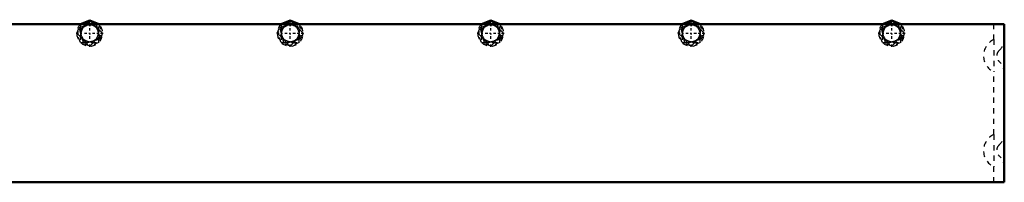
# Model space of a CAD drawing. Header units: millimetres. Extents: x -496 to 250, y -80 to 404.
# Tile 3 of 3: x 63 to 250, y 0 to 31. Entities that reach past the tile are written whole.
import ezdxf

# ---------------------------------------------------------------- set-up
doc = ezdxf.new("R2010")
doc.units = ezdxf.units.MM
doc.linetypes.add('Center', pattern=[1.5, 0.45, -0.5, 0.05, -0.5])
doc.linetypes.add('Dashed', pattern=[2, 1, -1])
for name, color, linetype, lineweight in [('2d ConnectionPoints', 7, 'Continuous', 50), ('AM_0', 7, 'Continuous', 50), ('AM_7', 7, 'Center', 25), ('AM_9', 6, 'Dashed', 25)]:
    doc.layers.add(name, color=color, linetype=linetype, lineweight=lineweight)

# ---------------------------------------------------------------- blocks, each defined once
blk = doc.blocks.new('1_pz62geehnr5s8iiyjbeiaqf8g________0_in_LSSP2303438211500100035010_0')
at = {"layer": 'AM_9'}
for p, q in [((248, 27.06), (248, 30)), ((248, 9.06), (248, 20.94)), ((248, 0), (248, 2.94))]:
    blk.add_line(p, q, dxfattribs=at)
for centre, radius, start, end in [((249.42, 24), 3.37, 114.9208, 245.0792), ((246.9, 27.25), 3.1, 312.3887, 360), ((249.9, 23.96), 1.35, 132.3887, 227.6113), ((246.9, 20.67), 3.1, 0, 47.6113), ((249.42, 6), 3.37, 114.9208, 245.0792), ((246.9, 9.33), 3.1, 312.3887, 0), ((249.9, 6.04), 1.35, 132.3887, 227.6113), ((246.9, 2.75), 3.1, 0, 47.6113)]:
    blk.add_arc(centre, radius, start, end, dxfattribs=at)
blk = doc.blocks.new('2_1zj7ats35c7oalxtir8jp1d6q________0_in_LSSP2303438211500100035010_0')
at = {"layer": 'AM_0'}
for p, q in [((250, 30), (-250, 30)), ((250, 30), (250, 0)), ((250, 0), (-250, 0))]:
    blk.add_line(p, q, dxfattribs=at)
blk = doc.blocks.new('11_7xhxt6ezbsw65ma103yios44f________0_in_LSSP2303438211500100035010_0')
at = {"layer": 'AM_0'}
for p, q in [((74.47, 30), (76.2, 30.72)), ((76.2, 30.72), (75.48, 30)), ((76.2, 30.72), (77.93, 30)), ((76.42, 30), (77.33, 30.25)), ((77.33, 30.25), (77.4, 30))]:
    blk.add_line(p, q, dxfattribs=at)
at = {"layer": 'AM_9'}
for p, q in [((73.75, 28.27), (74.47, 30)), ((75.48, 30), (73.75, 28.27)), ((74.22, 29.39), (76.42, 30)), ((74.47, 30), (74.47, 26.53)), ((78.65, 28.27), (76.2, 30.72)), ((77.4, 30), (78.18, 27.14)), ((77.93, 30), (78.65, 28.27)), ((77.93, 26.53), (77.93, 30)), ((74.47, 26.53), (73.75, 28.27)), ((73.75, 28.27), (76.2, 25.82)), ((75.07, 26.28), (74.22, 29.39)), ((76.2, 25.82), (78.65, 28.27)), ((78.65, 28.27), (77.93, 26.53)), ((76.2, 25.82), (74.47, 26.53)), ((74.47, 26.53), (77.93, 26.53)), ((78.18, 27.14), (75.07, 26.28)), ((77.93, 26.53), (76.2, 25.82))]:
    blk.add_line(p, q, dxfattribs=at)
for points in [[(74.47, 27.55), (74.47, 27.68), (74.48, 27.8), (74.48, 27.91), (74.49, 28.01), (74.51, 28.09), (74.52, 28.17), (74.53, 28.22), (74.54, 28.27), (74.55, 28.32), (74.56, 28.36), (74.57, 28.41), (74.69, 28.79), (74.88, 29.21), (74.9, 29.24), (74.92, 29.28), (74.95, 29.33), (74.98, 29.38), (75.02, 29.44), (75.06, 29.5), (75.13, 29.59), (75.2, 29.68), (75.28, 29.78), (75.37, 29.89), (75.48, 30)], [(75.48, 30), (75.62, 30), (75.74, 29.99), (75.85, 29.98), (75.94, 29.97), (76.03, 29.96), (76.1, 29.95), (76.16, 29.94), (76.2, 29.93), (76.25, 29.92), (76.29, 29.91), (76.34, 29.9), (76.73, 29.78), (77.14, 29.59), (77.18, 29.57), (77.21, 29.55), (77.26, 29.52), (77.31, 29.49), (77.37, 29.45), (77.44, 29.4), (77.52, 29.34), (77.61, 29.27), (77.71, 29.19), (77.82, 29.09), (77.93, 28.99)], [(75.96, 29.88), (75.97, 29.88), (76.01, 29.89), (76.07, 29.9), (76.13, 29.92), (76.19, 29.93), (76.27, 29.94), (76.37, 29.96), (76.49, 29.98), (76.62, 29.99), (76.76, 30), (76.92, 30)], [(76.92, 30), (77.01, 29.9), (77.09, 29.81), (77.17, 29.72), (77.23, 29.64), (77.29, 29.57), (77.34, 29.5), (77.38, 29.44), (77.42, 29.38), (77.45, 29.34), (77.47, 29.29), (77.5, 29.25), (77.53, 29.19), (77.57, 29.12), (77.6, 29.05), (77.64, 28.96), (77.69, 28.86), (77.73, 28.75), (77.77, 28.63), (77.81, 28.5)], [(74.47, 28.99), (74.56, 29.08), (74.66, 29.16), (74.74, 29.24), (74.82, 29.3), (74.9, 29.36), (74.97, 29.41), (75.03, 29.45), (75.08, 29.48), (75.13, 29.51), (75.17, 29.54), (75.22, 29.57), (75.28, 29.6), (75.34, 29.63), (75.42, 29.67), (75.51, 29.71), (75.6, 29.75), (75.71, 29.8), (75.83, 29.84), (75.96, 29.88)], [(74.59, 28.03), (74.59, 28.04), (74.58, 28.08), (74.57, 28.13), (74.55, 28.19), (74.54, 28.26), (74.52, 28.34), (74.51, 28.44), (74.49, 28.56), (74.48, 28.69), (74.47, 28.83), (74.47, 28.99)], [(77.93, 28.99), (77.93, 28.85), (77.92, 28.73), (77.92, 28.62), (77.91, 28.53), (77.89, 28.44), (77.88, 28.37), (77.87, 28.31), (77.86, 28.26), (77.85, 28.22), (77.84, 28.17), (77.83, 28.13), (77.71, 27.74), (77.52, 27.33), (77.5, 27.29), (77.48, 27.25), (77.45, 27.21), (77.42, 27.15), (77.38, 27.1), (77.34, 27.03), (77.27, 26.95), (77.2, 26.85), (77.12, 26.75), (77.03, 26.65), (76.92, 26.53)], [(77.81, 28.5), (77.81, 28.5), (77.82, 28.45), (77.83, 28.4), (77.85, 28.34), (77.86, 28.27), (77.88, 28.2), (77.89, 28.09), (77.91, 27.98), (77.92, 27.85), (77.93, 27.71), (77.93, 27.55)], [(76.92, 26.53), (76.78, 26.54), (76.66, 26.54), (76.55, 26.55), (76.46, 26.56), (76.37, 26.57), (76.3, 26.58), (76.24, 26.6), (76.2, 26.6), (76.15, 26.61), (76.11, 26.62), (76.06, 26.63), (75.67, 26.75), (75.26, 26.95), (75.22, 26.97), (75.19, 26.99), (75.14, 27.02), (75.09, 27.05), (75.03, 27.09), (74.96, 27.13), (74.88, 27.19), (74.79, 27.26), (74.69, 27.35), (74.58, 27.44), (74.47, 27.55)], [(75.48, 26.53), (75.39, 26.63), (75.31, 26.72), (75.23, 26.81), (75.17, 26.89), (75.11, 26.97), (75.06, 27.03), (75.02, 27.1), (74.98, 27.15), (74.95, 27.2), (74.93, 27.24), (74.9, 27.29), (74.87, 27.34), (74.83, 27.41), (74.8, 27.49), (74.76, 27.58), (74.71, 27.67), (74.67, 27.78), (74.63, 27.9), (74.59, 28.03)], [(76.44, 26.66), (76.43, 26.66), (76.39, 26.65), (76.33, 26.63), (76.27, 26.62), (76.21, 26.6), (76.13, 26.59), (76.03, 26.57), (75.91, 26.56), (75.78, 26.55), (75.64, 26.54), (75.48, 26.53)], [(77.93, 27.55), (77.84, 27.46), (77.74, 27.37), (77.66, 27.3), (77.58, 27.23), (77.5, 27.18), (77.43, 27.13), (77.37, 27.09), (77.32, 27.05), (77.27, 27.02), (77.23, 27), (77.18, 26.97), (77.12, 26.94), (77.06, 26.9), (76.98, 26.86), (76.89, 26.82), (76.8, 26.78), (76.69, 26.74), (76.57, 26.7), (76.44, 26.66)]]:
    blk.add_lwpolyline(points, dxfattribs=at)
blk = doc.blocks.new('12_8dnvipa7uaai9v118r31juxag________0_in_LSSP2303438211500100035010_0')
at = {"layer": 'AM_0'}
for p, q in [((112.57, 30), (114.3, 30.72)), ((114.3, 30.72), (113.58, 30)), ((114.3, 30.72), (116.03, 30)), ((114.52, 30), (115.43, 30.25)), ((115.43, 30.25), (115.5, 30))]:
    blk.add_line(p, q, dxfattribs=at)
at = {"layer": 'AM_9'}
for p, q in [((111.85, 28.27), (112.57, 30)), ((113.58, 30), (111.85, 28.27)), ((112.32, 29.39), (114.52, 30)), ((112.57, 30), (112.57, 26.53)), ((116.75, 28.27), (114.3, 30.72)), ((115.5, 30), (116.28, 27.14)), ((116.03, 30), (116.75, 28.27)), ((116.03, 26.53), (116.03, 30)), ((112.57, 26.53), (111.85, 28.27)), ((111.85, 28.27), (114.3, 25.82)), ((113.17, 26.28), (112.32, 29.39)), ((114.3, 25.82), (116.75, 28.27)), ((116.75, 28.27), (116.03, 26.53)), ((114.3, 25.82), (112.57, 26.53)), ((112.57, 26.53), (116.03, 26.53)), ((116.28, 27.14), (113.17, 26.28)), ((116.03, 26.53), (114.3, 25.82))]:
    blk.add_line(p, q, dxfattribs=at)
for points in [[(112.57, 27.55), (112.57, 27.68), (112.58, 27.8), (112.58, 27.91), (112.59, 28.01), (112.61, 28.09), (112.62, 28.17), (112.63, 28.22), (112.64, 28.27), (112.65, 28.32), (112.66, 28.36), (112.67, 28.41), (112.79, 28.79), (112.98, 29.21), (113, 29.24), (113.02, 29.28), (113.05, 29.33), (113.08, 29.38), (113.12, 29.44), (113.16, 29.5), (113.23, 29.59), (113.3, 29.68), (113.38, 29.78), (113.47, 29.89), (113.58, 30)], [(113.58, 30), (113.72, 30), (113.84, 29.99), (113.95, 29.98), (114.04, 29.97), (114.13, 29.96), (114.2, 29.95), (114.26, 29.94), (114.3, 29.93), (114.35, 29.92), (114.39, 29.91), (114.44, 29.9), (114.83, 29.78), (115.24, 29.59), (115.28, 29.57), (115.31, 29.55), (115.36, 29.52), (115.41, 29.49), (115.47, 29.45), (115.54, 29.4), (115.62, 29.34), (115.71, 29.27), (115.81, 29.19), (115.92, 29.09), (116.03, 28.99)], [(114.06, 29.88), (114.07, 29.88), (114.11, 29.89), (114.17, 29.9), (114.23, 29.92), (114.29, 29.93), (114.37, 29.94), (114.47, 29.96), (114.59, 29.98), (114.72, 29.99), (114.86, 30), (115.02, 30)], [(115.02, 30), (115.11, 29.9), (115.19, 29.81), (115.27, 29.72), (115.33, 29.64), (115.39, 29.57), (115.44, 29.5), (115.48, 29.44), (115.52, 29.38), (115.55, 29.34), (115.57, 29.29), (115.6, 29.25), (115.63, 29.19), (115.67, 29.12), (115.7, 29.05), (115.74, 28.96), (115.79, 28.86), (115.83, 28.75), (115.87, 28.63), (115.91, 28.5)], [(112.57, 28.99), (112.66, 29.08), (112.76, 29.16), (112.84, 29.24), (112.92, 29.3), (113, 29.36), (113.07, 29.41), (113.13, 29.45), (113.18, 29.48), (113.23, 29.51), (113.27, 29.54), (113.32, 29.57), (113.38, 29.6), (113.44, 29.63), (113.52, 29.67), (113.61, 29.71), (113.7, 29.75), (113.81, 29.8), (113.93, 29.84), (114.06, 29.88)], [(112.69, 28.03), (112.69, 28.04), (112.68, 28.08), (112.67, 28.13), (112.65, 28.19), (112.64, 28.26), (112.62, 28.34), (112.61, 28.44), (112.59, 28.56), (112.58, 28.69), (112.57, 28.83), (112.57, 28.99)], [(116.03, 28.99), (116.03, 28.85), (116.02, 28.73), (116.02, 28.62), (116.01, 28.53), (115.99, 28.44), (115.98, 28.37), (115.97, 28.31), (115.96, 28.26), (115.95, 28.22), (115.94, 28.17), (115.93, 28.13), (115.81, 27.74), (115.62, 27.33), (115.6, 27.29), (115.58, 27.25), (115.55, 27.21), (115.52, 27.15), (115.48, 27.1), (115.44, 27.03), (115.37, 26.95), (115.3, 26.85), (115.22, 26.75), (115.13, 26.65), (115.02, 26.53)], [(115.91, 28.5), (115.91, 28.5), (115.92, 28.45), (115.93, 28.4), (115.95, 28.34), (115.96, 28.27), (115.98, 28.2), (115.99, 28.09), (116.01, 27.98), (116.02, 27.85), (116.03, 27.71), (116.03, 27.55)], [(115.02, 26.53), (114.88, 26.54), (114.76, 26.54), (114.65, 26.55), (114.56, 26.56), (114.47, 26.57), (114.4, 26.58), (114.34, 26.6), (114.3, 26.6), (114.25, 26.61), (114.21, 26.62), (114.16, 26.63), (113.77, 26.75), (113.36, 26.95), (113.32, 26.97), (113.29, 26.99), (113.24, 27.02), (113.19, 27.05), (113.13, 27.09), (113.06, 27.13), (112.98, 27.19), (112.89, 27.26), (112.79, 27.35), (112.68, 27.44), (112.57, 27.55)], [(113.58, 26.53), (113.49, 26.63), (113.41, 26.72), (113.33, 26.81), (113.27, 26.89), (113.21, 26.97), (113.16, 27.03), (113.12, 27.1), (113.08, 27.15), (113.05, 27.2), (113.03, 27.24), (113, 27.29), (112.97, 27.34), (112.93, 27.41), (112.9, 27.49), (112.86, 27.58), (112.81, 27.67), (112.77, 27.78), (112.73, 27.9), (112.69, 28.03)], [(114.54, 26.66), (114.53, 26.66), (114.49, 26.65), (114.43, 26.63), (114.37, 26.62), (114.31, 26.6), (114.23, 26.59), (114.13, 26.57), (114.01, 26.56), (113.88, 26.55), (113.74, 26.54), (113.58, 26.53)], [(116.03, 27.55), (115.94, 27.46), (115.84, 27.37), (115.76, 27.3), (115.68, 27.23), (115.6, 27.18), (115.53, 27.13), (115.47, 27.09), (115.42, 27.05), (115.37, 27.02), (115.33, 27), (115.28, 26.97), (115.22, 26.94), (115.16, 26.9), (115.08, 26.86), (114.99, 26.82), (114.9, 26.78), (114.79, 26.74), (114.67, 26.7), (114.54, 26.66)]]:
    blk.add_lwpolyline(points, dxfattribs=at)
blk = doc.blocks.new('13_smchg8foisq803lue1e16753f________0_in_LSSP2303438211500100035010_0')
at = {"layer": 'AM_0'}
for p, q in [((150.67, 30), (152.4, 30.72)), ((152.4, 30.72), (151.68, 30)), ((152.4, 30.72), (154.13, 30)), ((152.62, 30), (153.53, 30.25)), ((153.53, 30.25), (153.6, 30))]:
    blk.add_line(p, q, dxfattribs=at)
at = {"layer": 'AM_9'}
for p, q in [((149.95, 28.27), (150.67, 30)), ((151.68, 30), (149.95, 28.27)), ((150.42, 29.39), (152.62, 30)), ((150.67, 30), (150.67, 26.53)), ((154.85, 28.27), (152.4, 30.72)), ((153.6, 30), (154.38, 27.14)), ((154.13, 30), (154.85, 28.27)), ((154.13, 26.53), (154.13, 30)), ((150.67, 26.53), (149.95, 28.27)), ((149.95, 28.27), (152.4, 25.82)), ((151.27, 26.28), (150.42, 29.39)), ((152.4, 25.82), (154.85, 28.27)), ((154.85, 28.27), (154.13, 26.53)), ((152.4, 25.82), (150.67, 26.53)), ((150.67, 26.53), (154.13, 26.53)), ((154.38, 27.14), (151.27, 26.28)), ((154.13, 26.53), (152.4, 25.82))]:
    blk.add_line(p, q, dxfattribs=at)
for points in [[(150.67, 27.55), (150.67, 27.68), (150.68, 27.8), (150.68, 27.91), (150.69, 28.01), (150.71, 28.09), (150.72, 28.17), (150.73, 28.22), (150.74, 28.27), (150.75, 28.32), (150.76, 28.36), (150.77, 28.41), (150.89, 28.79), (151.08, 29.21), (151.1, 29.24), (151.12, 29.28), (151.15, 29.33), (151.18, 29.38), (151.22, 29.44), (151.26, 29.5), (151.33, 29.59), (151.4, 29.68), (151.48, 29.78), (151.57, 29.89), (151.68, 30)], [(151.68, 30), (151.82, 30), (151.94, 29.99), (152.05, 29.98), (152.14, 29.97), (152.23, 29.96), (152.3, 29.95), (152.36, 29.94), (152.4, 29.93), (152.45, 29.92), (152.49, 29.91), (152.54, 29.9), (152.93, 29.78), (153.34, 29.59), (153.38, 29.57), (153.41, 29.55), (153.46, 29.52), (153.51, 29.49), (153.57, 29.45), (153.64, 29.4), (153.72, 29.34), (153.81, 29.27), (153.91, 29.19), (154.02, 29.09), (154.13, 28.99)], [(152.16, 29.88), (152.17, 29.88), (152.21, 29.89), (152.27, 29.9), (152.33, 29.92), (152.39, 29.93), (152.47, 29.94), (152.57, 29.96), (152.69, 29.98), (152.82, 29.99), (152.96, 30), (153.12, 30)], [(153.12, 30), (153.21, 29.9), (153.29, 29.81), (153.37, 29.72), (153.43, 29.64), (153.49, 29.57), (153.54, 29.5), (153.58, 29.44), (153.62, 29.38), (153.65, 29.34), (153.67, 29.29), (153.7, 29.25), (153.73, 29.19), (153.77, 29.12), (153.8, 29.05), (153.84, 28.96), (153.89, 28.86), (153.93, 28.75), (153.97, 28.63), (154.01, 28.5)], [(150.67, 28.99), (150.76, 29.08), (150.86, 29.16), (150.94, 29.24), (151.02, 29.3), (151.1, 29.36), (151.17, 29.41), (151.23, 29.45), (151.28, 29.48), (151.33, 29.51), (151.37, 29.54), (151.42, 29.57), (151.48, 29.6), (151.54, 29.63), (151.62, 29.67), (151.71, 29.71), (151.8, 29.75), (151.91, 29.8), (152.03, 29.84), (152.16, 29.88)], [(150.79, 28.03), (150.79, 28.04), (150.78, 28.08), (150.77, 28.13), (150.75, 28.19), (150.74, 28.26), (150.72, 28.34), (150.71, 28.44), (150.69, 28.56), (150.68, 28.69), (150.67, 28.83), (150.67, 28.99)], [(154.13, 28.99), (154.13, 28.85), (154.12, 28.73), (154.12, 28.62), (154.11, 28.53), (154.09, 28.44), (154.08, 28.37), (154.07, 28.31), (154.06, 28.26), (154.05, 28.22), (154.04, 28.17), (154.03, 28.13), (153.91, 27.74), (153.72, 27.33), (153.7, 27.29), (153.68, 27.25), (153.65, 27.21), (153.62, 27.15), (153.58, 27.1), (153.54, 27.03), (153.47, 26.95), (153.4, 26.85), (153.32, 26.75), (153.23, 26.65), (153.12, 26.53)], [(154.01, 28.5), (154.01, 28.5), (154.02, 28.45), (154.03, 28.4), (154.05, 28.34), (154.06, 28.27), (154.08, 28.2), (154.09, 28.09), (154.11, 27.98), (154.12, 27.85), (154.13, 27.71), (154.13, 27.55)], [(153.12, 26.53), (152.98, 26.54), (152.86, 26.54), (152.75, 26.55), (152.66, 26.56), (152.57, 26.57), (152.5, 26.58), (152.44, 26.6), (152.4, 26.6), (152.35, 26.61), (152.31, 26.62), (152.26, 26.63), (151.87, 26.75), (151.46, 26.95), (151.42, 26.97), (151.39, 26.99), (151.34, 27.02), (151.29, 27.05), (151.23, 27.09), (151.16, 27.13), (151.08, 27.19), (150.99, 27.26), (150.89, 27.35), (150.78, 27.44), (150.67, 27.55)], [(151.68, 26.53), (151.59, 26.63), (151.51, 26.72), (151.43, 26.81), (151.37, 26.89), (151.31, 26.97), (151.26, 27.03), (151.22, 27.1), (151.18, 27.15), (151.15, 27.2), (151.13, 27.24), (151.1, 27.29), (151.07, 27.34), (151.03, 27.41), (151, 27.49), (150.96, 27.58), (150.91, 27.67), (150.87, 27.78), (150.83, 27.9), (150.79, 28.03)], [(152.64, 26.66), (152.63, 26.66), (152.59, 26.65), (152.53, 26.63), (152.47, 26.62), (152.41, 26.6), (152.33, 26.59), (152.23, 26.57), (152.11, 26.56), (151.98, 26.55), (151.84, 26.54), (151.68, 26.53)], [(154.13, 27.55), (154.04, 27.46), (153.94, 27.37), (153.86, 27.3), (153.78, 27.23), (153.7, 27.18), (153.63, 27.13), (153.57, 27.09), (153.52, 27.05), (153.47, 27.02), (153.43, 27), (153.38, 26.97), (153.32, 26.94), (153.26, 26.9), (153.18, 26.86), (153.09, 26.82), (153, 26.78), (152.89, 26.74), (152.77, 26.7), (152.64, 26.66)]]:
    blk.add_lwpolyline(points, dxfattribs=at)
blk = doc.blocks.new('14_jfkxsv4yir9mjz97308f7i9vc________0_in_LSSP2303438211500100035010_0')
at = {"layer": 'AM_0'}
for p, q in [((188.77, 30), (190.5, 30.72)), ((190.5, 30.72), (189.78, 30)), ((190.5, 30.72), (192.23, 30)), ((190.72, 30), (191.63, 30.25)), ((191.63, 30.25), (191.7, 30))]:
    blk.add_line(p, q, dxfattribs=at)
at = {"layer": 'AM_9'}
for p, q in [((188.05, 28.27), (188.77, 30)), ((189.78, 30), (188.05, 28.27)), ((188.52, 29.39), (190.72, 30)), ((188.77, 30), (188.77, 26.53)), ((192.95, 28.27), (190.5, 30.72)), ((191.7, 30), (192.48, 27.14)), ((192.23, 30), (192.95, 28.27)), ((192.23, 26.53), (192.23, 30)), ((188.77, 26.53), (188.05, 28.27)), ((188.05, 28.27), (190.5, 25.82)), ((189.37, 26.28), (188.52, 29.39)), ((190.5, 25.82), (192.95, 28.27)), ((192.95, 28.27), (192.23, 26.53)), ((190.5, 25.82), (188.77, 26.53)), ((188.77, 26.53), (192.23, 26.53)), ((192.48, 27.14), (189.37, 26.28)), ((192.23, 26.53), (190.5, 25.82))]:
    blk.add_line(p, q, dxfattribs=at)
for points in [[(188.77, 27.55), (188.77, 27.68), (188.78, 27.8), (188.78, 27.91), (188.79, 28.01), (188.81, 28.09), (188.82, 28.17), (188.83, 28.22), (188.84, 28.27), (188.85, 28.32), (188.86, 28.36), (188.87, 28.41), (188.99, 28.79), (189.18, 29.21), (189.2, 29.24), (189.22, 29.28), (189.25, 29.33), (189.28, 29.38), (189.32, 29.44), (189.36, 29.5), (189.43, 29.59), (189.5, 29.68), (189.58, 29.78), (189.67, 29.89), (189.78, 30)], [(189.78, 30), (189.92, 30), (190.04, 29.99), (190.15, 29.98), (190.24, 29.97), (190.33, 29.96), (190.4, 29.95), (190.46, 29.94), (190.5, 29.93), (190.55, 29.92), (190.59, 29.91), (190.64, 29.9), (191.03, 29.78), (191.44, 29.59), (191.48, 29.57), (191.51, 29.55), (191.56, 29.52), (191.61, 29.49), (191.67, 29.45), (191.74, 29.4), (191.82, 29.34), (191.91, 29.27), (192.01, 29.19), (192.12, 29.09), (192.23, 28.99)], [(190.26, 29.88), (190.27, 29.88), (190.31, 29.89), (190.37, 29.9), (190.43, 29.92), (190.49, 29.93), (190.57, 29.94), (190.67, 29.96), (190.79, 29.98), (190.92, 29.99), (191.06, 30), (191.22, 30)], [(191.22, 30), (191.31, 29.9), (191.39, 29.81), (191.47, 29.72), (191.53, 29.64), (191.59, 29.57), (191.64, 29.5), (191.68, 29.44), (191.72, 29.38), (191.75, 29.34), (191.77, 29.29), (191.8, 29.25), (191.83, 29.19), (191.87, 29.12), (191.9, 29.05), (191.94, 28.96), (191.99, 28.86), (192.03, 28.75), (192.07, 28.63), (192.11, 28.5)], [(188.77, 28.99), (188.86, 29.08), (188.96, 29.16), (189.04, 29.24), (189.12, 29.3), (189.2, 29.36), (189.27, 29.41), (189.33, 29.45), (189.38, 29.48), (189.43, 29.51), (189.47, 29.54), (189.52, 29.57), (189.58, 29.6), (189.64, 29.63), (189.72, 29.67), (189.81, 29.71), (189.9, 29.75), (190.01, 29.8), (190.13, 29.84), (190.26, 29.88)], [(188.89, 28.03), (188.89, 28.04), (188.88, 28.08), (188.87, 28.13), (188.85, 28.19), (188.84, 28.26), (188.82, 28.34), (188.81, 28.44), (188.79, 28.56), (188.78, 28.69), (188.77, 28.83), (188.77, 28.99)], [(192.23, 28.99), (192.23, 28.85), (192.22, 28.73), (192.22, 28.62), (192.21, 28.53), (192.19, 28.44), (192.18, 28.37), (192.17, 28.31), (192.16, 28.26), (192.15, 28.22), (192.14, 28.17), (192.13, 28.13), (192.01, 27.74), (191.82, 27.33), (191.8, 27.29), (191.78, 27.25), (191.75, 27.21), (191.72, 27.15), (191.68, 27.1), (191.64, 27.03), (191.57, 26.95), (191.5, 26.85), (191.42, 26.75), (191.33, 26.65), (191.22, 26.53)], [(192.11, 28.5), (192.11, 28.5), (192.12, 28.45), (192.13, 28.4), (192.15, 28.34), (192.16, 28.27), (192.18, 28.2), (192.19, 28.09), (192.21, 27.98), (192.22, 27.85), (192.23, 27.71), (192.23, 27.55)], [(191.22, 26.53), (191.08, 26.54), (190.96, 26.54), (190.85, 26.55), (190.76, 26.56), (190.67, 26.57), (190.6, 26.58), (190.54, 26.6), (190.5, 26.6), (190.45, 26.61), (190.41, 26.62), (190.36, 26.63), (189.97, 26.75), (189.56, 26.95), (189.52, 26.97), (189.49, 26.99), (189.44, 27.02), (189.39, 27.05), (189.33, 27.09), (189.26, 27.13), (189.18, 27.19), (189.09, 27.26), (188.99, 27.35), (188.88, 27.44), (188.77, 27.55)], [(189.78, 26.53), (189.69, 26.63), (189.61, 26.72), (189.53, 26.81), (189.47, 26.89), (189.41, 26.97), (189.36, 27.03), (189.32, 27.1), (189.28, 27.15), (189.25, 27.2), (189.23, 27.24), (189.2, 27.29), (189.17, 27.34), (189.13, 27.41), (189.1, 27.49), (189.06, 27.58), (189.01, 27.67), (188.97, 27.78), (188.93, 27.9), (188.89, 28.03)], [(190.74, 26.66), (190.73, 26.66), (190.69, 26.65), (190.63, 26.63), (190.57, 26.62), (190.51, 26.6), (190.43, 26.59), (190.33, 26.57), (190.21, 26.56), (190.08, 26.55), (189.94, 26.54), (189.78, 26.53)], [(192.23, 27.55), (192.14, 27.46), (192.04, 27.37), (191.96, 27.3), (191.88, 27.23), (191.8, 27.18), (191.73, 27.13), (191.67, 27.09), (191.62, 27.05), (191.57, 27.02), (191.53, 27), (191.48, 26.97), (191.42, 26.94), (191.36, 26.9), (191.28, 26.86), (191.19, 26.82), (191.1, 26.78), (190.99, 26.74), (190.87, 26.7), (190.74, 26.66)]]:
    blk.add_lwpolyline(points, dxfattribs=at)
blk = doc.blocks.new('15_74rvopw63aylbqp9i58dwpfrb________0_in_LSSP2303438211500100035010_0')
at = {"layer": 'AM_0'}
for p, q in [((226.87, 30), (228.6, 30.72)), ((228.6, 30.72), (227.88, 30)), ((228.6, 30.72), (230.33, 30)), ((228.82, 30), (229.73, 30.25)), ((229.73, 30.25), (229.8, 30))]:
    blk.add_line(p, q, dxfattribs=at)
at = {"layer": 'AM_9'}
for p, q in [((226.15, 28.27), (226.87, 30)), ((227.88, 30), (226.15, 28.27)), ((226.62, 29.39), (228.82, 30)), ((226.87, 30), (226.87, 26.53)), ((231.05, 28.27), (228.6, 30.72)), ((229.8, 30), (230.58, 27.14)), ((230.33, 30), (231.05, 28.27)), ((230.33, 26.53), (230.33, 30)), ((226.87, 26.53), (226.15, 28.27)), ((226.15, 28.27), (228.6, 25.82)), ((227.47, 26.28), (226.62, 29.39)), ((228.6, 25.82), (231.05, 28.27)), ((231.05, 28.27), (230.33, 26.53)), ((228.6, 25.82), (226.87, 26.53)), ((226.87, 26.53), (230.33, 26.53)), ((230.58, 27.14), (227.47, 26.28)), ((230.33, 26.53), (228.6, 25.82))]:
    blk.add_line(p, q, dxfattribs=at)
for points in [[(226.87, 27.55), (226.87, 27.68), (226.88, 27.8), (226.88, 27.91), (226.89, 28.01), (226.91, 28.09), (226.92, 28.17), (226.93, 28.22), (226.94, 28.27), (226.95, 28.32), (226.96, 28.36), (226.97, 28.41), (227.09, 28.79), (227.28, 29.21), (227.3, 29.24), (227.32, 29.28), (227.35, 29.33), (227.38, 29.38), (227.42, 29.44), (227.46, 29.5), (227.53, 29.59), (227.6, 29.68), (227.68, 29.78), (227.77, 29.89), (227.88, 30)], [(227.88, 30), (228.02, 30), (228.14, 29.99), (228.25, 29.98), (228.34, 29.97), (228.43, 29.96), (228.5, 29.95), (228.56, 29.94), (228.6, 29.93), (228.65, 29.92), (228.69, 29.91), (228.74, 29.9), (229.13, 29.78), (229.54, 29.59), (229.58, 29.57), (229.61, 29.55), (229.66, 29.52), (229.71, 29.49), (229.77, 29.45), (229.84, 29.4), (229.92, 29.34), (230.01, 29.27), (230.11, 29.19), (230.22, 29.09), (230.33, 28.99)], [(228.36, 29.88), (228.37, 29.88), (228.41, 29.89), (228.47, 29.9), (228.53, 29.92), (228.59, 29.93), (228.67, 29.94), (228.77, 29.96), (228.89, 29.98), (229.02, 29.99), (229.16, 30), (229.32, 30)], [(229.32, 30), (229.41, 29.9), (229.49, 29.81), (229.57, 29.72), (229.63, 29.64), (229.69, 29.57), (229.74, 29.5), (229.78, 29.44), (229.82, 29.38), (229.85, 29.34), (229.87, 29.29), (229.9, 29.25), (229.93, 29.19), (229.97, 29.12), (230, 29.05), (230.04, 28.96), (230.09, 28.86), (230.13, 28.75), (230.17, 28.63), (230.21, 28.5)], [(226.87, 28.99), (226.96, 29.08), (227.06, 29.16), (227.14, 29.24), (227.22, 29.3), (227.3, 29.36), (227.37, 29.41), (227.43, 29.45), (227.48, 29.48), (227.53, 29.51), (227.57, 29.54), (227.62, 29.57), (227.68, 29.6), (227.74, 29.63), (227.82, 29.67), (227.91, 29.71), (228, 29.75), (228.11, 29.8), (228.23, 29.84), (228.36, 29.88)], [(226.99, 28.03), (226.99, 28.04), (226.98, 28.08), (226.97, 28.13), (226.95, 28.19), (226.94, 28.26), (226.92, 28.34), (226.91, 28.44), (226.89, 28.56), (226.88, 28.69), (226.87, 28.83), (226.87, 28.99)], [(230.33, 28.99), (230.33, 28.85), (230.32, 28.73), (230.32, 28.62), (230.31, 28.53), (230.29, 28.44), (230.28, 28.37), (230.27, 28.31), (230.26, 28.26), (230.25, 28.22), (230.24, 28.17), (230.23, 28.13), (230.11, 27.74), (229.92, 27.33), (229.9, 27.29), (229.88, 27.25), (229.85, 27.21), (229.82, 27.15), (229.78, 27.1), (229.74, 27.03), (229.67, 26.95), (229.6, 26.85), (229.52, 26.75), (229.43, 26.65), (229.32, 26.53)], [(230.21, 28.5), (230.21, 28.5), (230.22, 28.45), (230.23, 28.4), (230.25, 28.34), (230.26, 28.27), (230.28, 28.2), (230.29, 28.09), (230.31, 27.98), (230.32, 27.85), (230.33, 27.71), (230.33, 27.55)], [(229.32, 26.53), (229.18, 26.54), (229.06, 26.54), (228.95, 26.55), (228.86, 26.56), (228.77, 26.57), (228.7, 26.58), (228.64, 26.6), (228.6, 26.6), (228.55, 26.61), (228.51, 26.62), (228.46, 26.63), (228.07, 26.75), (227.66, 26.95), (227.62, 26.97), (227.59, 26.99), (227.54, 27.02), (227.49, 27.05), (227.43, 27.09), (227.36, 27.13), (227.28, 27.19), (227.19, 27.26), (227.09, 27.35), (226.98, 27.44), (226.87, 27.55)], [(227.88, 26.53), (227.79, 26.63), (227.71, 26.72), (227.63, 26.81), (227.57, 26.89), (227.51, 26.97), (227.46, 27.03), (227.42, 27.1), (227.38, 27.15), (227.35, 27.2), (227.33, 27.24), (227.3, 27.29), (227.27, 27.34), (227.23, 27.41), (227.2, 27.49), (227.16, 27.58), (227.11, 27.67), (227.07, 27.78), (227.03, 27.9), (226.99, 28.03)], [(228.84, 26.66), (228.83, 26.66), (228.79, 26.65), (228.73, 26.63), (228.67, 26.62), (228.61, 26.6), (228.53, 26.59), (228.43, 26.57), (228.31, 26.56), (228.18, 26.55), (228.04, 26.54), (227.88, 26.53)], [(230.33, 27.55), (230.24, 27.46), (230.14, 27.37), (230.06, 27.3), (229.98, 27.23), (229.9, 27.18), (229.83, 27.13), (229.77, 27.09), (229.72, 27.05), (229.67, 27.02), (229.63, 27), (229.58, 26.97), (229.52, 26.94), (229.46, 26.9), (229.38, 26.86), (229.29, 26.82), (229.2, 26.78), (229.09, 26.74), (228.97, 26.7), (228.84, 26.66)]]:
    blk.add_lwpolyline(points, dxfattribs=at)
blk = doc.blocks.new('16_7plknlabj3q2zmgicmskximp0________0_in_LSSP2303438211500100035010_0')
at = {"layer": 'AM_7'}
for p, q in [((76.2, 25.69), (76.2, 30.84)), ((114.3, 25.69), (114.3, 30.84)), ((152.4, 25.69), (152.4, 30.84)), ((190.5, 25.69), (190.5, 30.84)), ((228.6, 25.69), (228.6, 30.84)), ((73.63, 28.27), (78.77, 28.27)), ((111.73, 28.27), (116.87, 28.27)), ((149.83, 28.27), (154.97, 28.27)), ((187.93, 28.27), (193.07, 28.27)), ((226.03, 28.27), (231.17, 28.27))]:
    blk.add_line(p, q, dxfattribs=at)
at = {"layer": 'AM_9'}
for p, q in [((248, 27.06), (248, 20.94)), ((248, 9.06), (248, 2.94))]:
    blk.add_line(p, q, dxfattribs=at)
for centre in [(76.2, 28.27), (114.3, 28.27), (152.4, 28.27), (190.5, 28.27), (228.6, 28.27)]:
    blk.add_arc(centre, 2.45, 134.9971, 45.0029, dxfattribs=at)

msp = doc.modelspace()

# ---------------------------------------------------------------- linework, layer by layer
at = {"layer": '2d ConnectionPoints'}
for p in [(76.2, 30), (76.2, 30), (76.2, 30), (114.3, 30), (114.3, 30), (114.3, 30), (152.4, 30), (152.4, 30), (152.4, 30), (190.5, 30), (190.5, 30), (190.5, 30), (228.6, 30), (228.6, 30), (228.6, 30)]:
    msp.add_point(p, dxfattribs=at)

# ---------------------------------------------------------------- block references
for name in ['2_1zj7ats35c7oalxtir8jp1d6q________0_in_LSSP2303438211500100035010_0', '16_7plknlabj3q2zmgicmskximp0________0_in_LSSP2303438211500100035010_0', '11_7xhxt6ezbsw65ma103yios44f________0_in_LSSP2303438211500100035010_0', '12_8dnvipa7uaai9v118r31juxag________0_in_LSSP2303438211500100035010_0', '13_smchg8foisq803lue1e16753f________0_in_LSSP2303438211500100035010_0', '14_jfkxsv4yir9mjz97308f7i9vc________0_in_LSSP2303438211500100035010_0', '15_74rvopw63aylbqp9i58dwpfrb________0_in_LSSP2303438211500100035010_0', '1_pz62geehnr5s8iiyjbeiaqf8g________0_in_LSSP2303438211500100035010_0']:
    msp.add_blockref(name, (0, 0))

doc.saveas('drawing.dxf')
